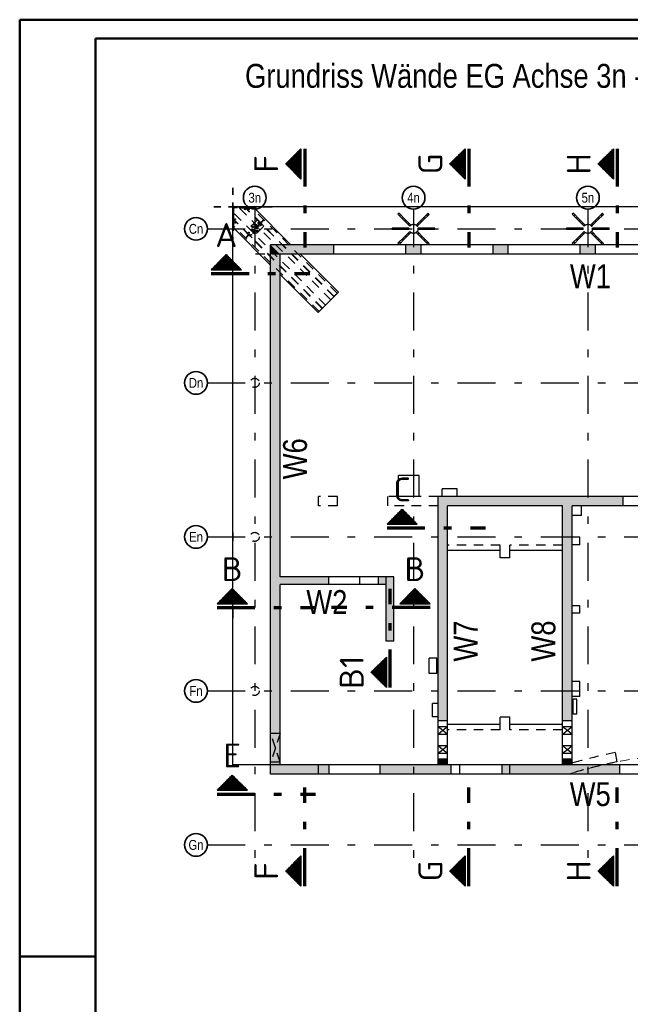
# Model space of a CAD drawing. Header units: millimetres. Extents: x 0 to 89.5, y 0 to 42.
# Tile 9 of 39: x 0 to 8.1, y 29.1 to 42. Entities that reach past the tile are written whole.
import ezdxf
from ezdxf.enums import TextEntityAlignment as Align

# ---------------------------------------------------------------- set-up
doc = ezdxf.new("R2010")
doc.units = ezdxf.units.MM
doc.linetypes.add('DASHDOTX2', pattern=[2, 1, -0.5, 0, -0.5])
doc.linetypes.add('HIDDEN', pattern=[0.375, 0.25, -0.125])
doc.layers.add('Achsen', color=7, linetype='Continuous', lineweight=20)
doc.layers.add('Schraffuren', color=7, linetype='Continuous', lineweight=20)
doc.styles.add('Arial Narrow', font='ARIALN.TTF')
doc.styles.add('isocp', font='isocp', dxfattribs={"width": 1.1})
pattern_1 = [(0, (0, 0), (0, 0.02), [])]
pattern_2 = [(90, (0, 0), (-0.02, 1e-18), [])]

msp = doc.modelspace()

# ---------------------------------------------------------------- hatches: boundary and pattern name
at = {"lineweight": 50}
h = msp.add_hatch(dxfattribs=at)
h.set_pattern_fill('Mau', color=4, scale=0.01, angle=90, style=0, pattern_type=2)
h.set_pattern_definition(pattern_2)
h.paths.add_polyline_path([(3.711174, 40.349416), (3.511174, 40.149416), (3.711174, 39.949416)])
h = msp.add_hatch(dxfattribs=at)
h.set_pattern_fill('Mau', color=4, scale=0.01, angle=90, style=0, pattern_type=2)
h.set_pattern_definition(pattern_2)
h.paths.add_polyline_path([(5.876515, 40.349416), (5.676515, 40.149416), (5.876515, 39.949416)])
h = msp.add_hatch(dxfattribs=at)
h.set_pattern_fill('Mau', color=4, scale=0.01, angle=90, style=0, pattern_type=2)
h.set_pattern_definition(pattern_2)
h.paths.add_polyline_path([(7.832308, 40.349416), (7.632308, 40.149416), (7.832308, 39.949416)])
h = msp.add_hatch(dxfattribs=at)
h.set_pattern_fill('Mau', color=4, scale=0.01, style=0, pattern_type=2)
h.set_pattern_definition(pattern_1)
h.paths.add_polyline_path([(2.925908, 38.753831), (2.725908, 38.953831), (2.525908, 38.753831)])
h = msp.add_hatch(dxfattribs=at)
h.set_pattern_fill('Mau', color=4, scale=0.01, style=0, pattern_type=2)
h.set_pattern_definition(pattern_1)
h.paths.add_polyline_path([(5.246194, 35.400056), (5.046194, 35.600056), (4.846194, 35.400056)])
h = msp.add_hatch(dxfattribs=at)
h.set_pattern_fill('Mau', color=4, scale=0.01, style=0, pattern_type=2)
h.set_pattern_definition(pattern_1)
h.paths.add_polyline_path([(3.003904, 34.350473), (2.803904, 34.550473), (2.603904, 34.350473)])
h = msp.add_hatch(dxfattribs=at)
h.set_pattern_fill('Mau', color=4, scale=0.01, style=0, pattern_type=2)
h.set_pattern_definition(pattern_1)
h.paths.add_polyline_path([(5.015438, 34.350473), (5.415438, 34.350473), (5.215438, 34.550473)])
h = msp.add_hatch(dxfattribs=at)
h.set_pattern_fill('Mau', color=4, scale=0.01, angle=90, style=0, pattern_type=2)
h.set_pattern_definition(pattern_2)
h.paths.add_polyline_path([(4.837776, 33.647727), (4.637776, 33.447727), (4.837776, 33.247727)])
h = msp.add_hatch(dxfattribs=at)
h.set_pattern_fill('Mau', color=4, scale=0.01, style=0, pattern_type=2)
h.set_pattern_definition(pattern_1)
h.paths.add_polyline_path([(3.003904, 31.893495), (2.803904, 32.093495), (2.603904, 31.893495)])
h = msp.add_hatch(dxfattribs=at)
h.set_pattern_fill('Mau', color=4, scale=0.01, angle=90, style=0, pattern_type=2)
h.set_pattern_definition(pattern_2)
h.paths.add_polyline_path([(3.711174, 31.028518), (3.511174, 30.828518), (3.711174, 30.628518)])
h = msp.add_hatch(dxfattribs=at)
h.set_pattern_fill('Mau', color=4, scale=0.01, angle=90, style=0, pattern_type=2)
h.set_pattern_definition(pattern_2)
h.paths.add_polyline_path([(5.876515, 31.028518), (5.676515, 30.828518), (5.876515, 30.628518)])
h = msp.add_hatch(dxfattribs=at)
h.set_pattern_fill('Mau', color=4, scale=0.01, angle=90, style=0, pattern_type=2)
h.set_pattern_definition(pattern_2)
h.paths.add_polyline_path([(7.832308, 31.028518), (7.632308, 30.828518), (7.832308, 30.628518)])
at = {"layer": 'Schraffuren', "lineweight": 50, "true_color": 0xd7ffd7}
for points in [[(4.145991, 39.083192), (4.145991, 38.958192), (3.435991, 38.958192), (3.310991, 39.083188)], [(3.435991, 38.958192), (3.310991, 38.958192), (3.310991, 39.083188)], [(5.295991, 38.958192), (5.095991, 38.958192), (5.095991, 39.083192), (5.295991, 39.083192)], [(6.445991, 39.083192), (6.445991, 38.958192), (6.245991, 38.958192), (6.245991, 39.083192)], [(7.595991, 39.083192), (7.595991, 38.958192), (7.395991, 38.958192), (7.395991, 39.08319)], [(3.435991, 32.228192), (3.310991, 32.228192), (3.310991, 38.958192), (3.435991, 38.958192)], [(7.960548, 35.766812), (7.960548, 35.641812), (5.52117, 35.641812), (5.52117, 35.766812)], [(5.64617, 35.641812), (5.64617, 32.806807), (5.52117, 32.806807), (5.52117, 35.641812)], [(7.28867, 35.641812), (7.28867, 32.807007), (7.16367, 32.807007), (7.16367, 35.641812)], [(4.078667, 34.605611), (3.435991, 34.605611), (3.435991, 34.705611), (4.078667, 34.705611)], [(4.736167, 34.705611), (4.936169, 34.705611), (4.836169, 34.605611), (4.736167, 34.605611)], [(4.936169, 34.705611), (4.936169, 33.858109), (4.836169, 33.858109), (4.836169, 34.605611)], [(4.082412, 32.103193), (3.310985, 32.103193), (3.310985, 32.228193), (4.082412, 32.228193)], [(5.691164, 32.228193), (5.691164, 32.103192), (4.757412, 32.103193), (4.757412, 32.228193)], [(5.64617, 32.301807), (5.64617, 32.228192), (5.52117, 32.228192), (5.52117, 32.301807)], [(7.916292, 32.228192), (7.916292, 32.103193), (6.366164, 32.103193), (6.366164, 32.228192)], [(7.28867, 32.228192), (7.16367, 32.228192), (7.16367, 32.302007), (7.28867, 32.302007)]]:
    msp.add_hatch(color=254, dxfattribs=at).paths.add_polyline_path(points)

# ---------------------------------------------------------------- linework, layer by layer
at = {"color": 4, "linetype": 'Continuous', "lineweight": 50}
for p, q in [((87.5, 42.05), (0, 42.05)), ((0, 42.05), (0, 0)), ((87.25, 41.8), (1, 41.8)), ((1, 41.8), (1, 0.25))]:
    msp.add_line(p, q, dxfattribs=at)
at = {"color": 2, "linetype": 'Continuous', "lineweight": 35}
for p, q in [((3.511174, 40.149416), (3.711174, 40.349416)), ((3.711174, 39.949416), (3.711174, 40.349416)), ((5.676515, 40.149416), (5.876515, 40.349416)), ((5.876515, 39.949416), (5.876515, 40.349416)), ((7.632308, 40.149416), (7.832308, 40.349416)), ((7.832308, 39.949416), (7.832308, 40.349416)), ((3.711174, 39.949416), (3.511174, 40.149416)), ((5.876515, 39.949416), (5.676515, 40.149416)), ((7.832308, 39.949416), (7.632308, 40.149416)), ((2.525908, 38.753831), (2.725908, 38.953831)), ((2.525908, 38.753831), (2.925908, 38.753831)), ((4.846194, 35.400056), (5.046194, 35.600056)), ((5.046194, 35.600056), (5.246194, 35.400056)), ((4.846194, 35.400056), (5.246194, 35.400056)), ((2.603904, 34.350473), (2.803904, 34.550473)), ((2.803904, 34.550473), (3.003904, 34.350473)), ((5.215438, 34.550473), (5.015438, 34.350473)), ((5.415438, 34.350473), (5.215438, 34.550473)), ((2.603904, 34.350473), (3.003904, 34.350473)), ((5.415438, 34.350473), (5.015438, 34.350473)), ((4.637776, 33.447727), (4.837776, 33.647727)), ((4.837776, 33.247727), (4.837776, 33.647727)), ((4.837776, 33.247727), (4.637776, 33.447727)), ((2.603904, 31.893495), (2.803904, 32.093495)), ((2.803904, 32.093495), (3.003904, 31.893495)), ((2.603904, 31.893495), (3.003904, 31.893495)), ((3.511174, 30.828518), (3.711174, 31.028518)), ((3.711174, 30.628518), (3.711174, 31.028518)), ((5.676515, 30.828518), (5.876515, 31.028518)), ((5.876515, 30.628518), (5.876515, 31.028518)), ((7.632308, 30.828518), (7.832308, 31.028518)), ((7.832308, 30.628518), (7.832308, 31.028518)), ((3.711174, 30.628518), (3.511174, 30.828518)), ((5.876515, 30.628518), (5.676515, 30.828518)), ((7.832308, 30.628518), (7.632308, 30.828518))]:
    msp.add_line(p, q, dxfattribs=at)
at = {"color": 1, "linetype": 'DASHDOTX2', "lineweight": 70, "ltscale": 0.5}
for p, q in [((3.761174, 40.349416), (3.761174, 39.049416)), ((5.926515, 40.349416), (5.926515, 39.049416)), ((7.882308, 40.349416), (7.882308, 39.049416)), ((2.525908, 38.703831), (3.825908, 38.703831)), ((4.846194, 35.350056), (6.146194, 35.350056)), ((4.887776, 33.247727), (4.887776, 34.547727)), ((2.603904, 34.300473), (3.903904, 34.300473)), ((5.415438, 34.300473), (4.115438, 34.300473)), ((3.761174, 30.628518), (3.761174, 31.928518)), ((5.926515, 30.628518), (5.926515, 31.928518)), ((7.882308, 30.628518), (7.882308, 31.928518)), ((2.603904, 31.843495), (3.903904, 31.843495))]:
    msp.add_line(p, q, dxfattribs=at)
at = {"color": 2, "linetype": 'HIDDEN', "lineweight": 35, "ltscale": 0.5}
for p, q in [((2.810991, 39.064492), (2.810991, 39.833192)), ((3.329393, 39.583192), (2.560991, 39.583192))]:
    msp.add_line(p, q, dxfattribs=at)
at = {"color": 3, "linetype": 'Continuous', "lineweight": 25}
for p, q in [((2.810991, 39.314492), (2.810991, 39.583118)), ((3.310985, 38.958192), (3.310985, 39.083192)), ((4.145991, 39.083189), (3.310991, 39.083188)), ((4.145991, 38.958192), (4.145991, 39.083192)), ((5.095991, 38.958192), (5.095991, 39.083192)), ((5.295991, 39.083189), (5.095991, 39.083189)), ((5.295991, 38.958192), (5.295991, 39.083192)), ((6.245991, 38.958192), (6.245991, 39.083192)), ((6.445991, 39.083189), (6.245991, 39.083189)), ((6.445991, 38.958192), (6.445991, 39.083192)), ((7.395991, 38.958192), (7.395991, 39.083192)), ((7.595991, 39.08319), (7.395991, 39.08319)), ((7.595991, 38.958192), (7.595991, 39.083192)), ((2.725908, 38.953831), (2.925908, 38.753831)), ((3.310985, 32.228193), (3.310985, 38.958192)), ((4.145991, 38.958192), (3.435991, 38.958192)), ((3.435991, 34.705611), (3.435991, 38.958192)), ((5.295991, 38.958192), (5.095991, 38.958192)), ((6.445991, 38.958192), (6.245991, 38.958192)), ((7.595991, 38.958192), (7.395991, 38.958192)), ((7.960548, 35.766812), (5.52117, 35.766812)), ((5.52117, 35.641812), (5.52117, 35.766812)), ((7.960548, 35.641812), (7.960548, 35.766812)), ((5.52117, 32.806807), (5.52117, 35.641812)), ((5.64617, 32.806807), (5.64617, 35.641812)), ((7.163695, 35.641812), (5.646195, 35.641812)), ((7.16367, 32.807007), (7.16367, 35.641812)), ((7.28867, 32.807007), (7.28867, 35.641812)), ((7.960548, 35.641812), (7.288695, 35.641812)), ((4.078667, 34.705611), (3.435991, 34.705611)), ((4.078667, 34.605611), (4.078667, 34.705611)), ((4.936169, 34.705611), (4.736167, 34.705611)), ((4.736167, 34.605611), (4.736167, 34.705611)), ((4.936169, 33.858109), (4.936169, 34.705611)), ((4.078667, 34.605611), (3.435991, 34.605611)), ((3.435991, 32.228193), (3.435991, 34.605611)), ((4.836169, 34.605611), (4.736167, 34.605611)), ((4.836169, 33.858109), (4.836169, 34.605611)), ((4.936169, 33.858109), (4.836169, 33.858109)), ((5.64617, 32.806807), (5.52117, 32.806807)), ((7.28867, 32.807007), (7.16367, 32.807007)), ((3.310985, 32.103193), (3.310985, 32.228193)), ((4.082412, 32.228192), (3.435991, 32.228192)), ((4.082412, 32.103193), (4.082412, 32.228193)), ((4.757412, 32.103193), (4.757412, 32.228193)), ((5.521195, 32.228192), (4.757412, 32.228192)), ((5.64617, 32.301807), (5.52117, 32.301807)), ((5.52117, 32.228192), (5.52117, 32.301807)), ((5.64617, 32.228192), (5.64617, 32.301807)), ((5.691164, 32.228192), (5.646195, 32.228192)), ((5.691164, 32.103193), (5.691164, 32.228193)), ((6.366164, 32.103193), (6.366164, 32.228193)), ((7.163695, 32.228192), (6.366164, 32.228192)), ((7.28867, 32.302007), (7.16367, 32.302007)), ((7.16367, 32.228192), (7.16367, 32.302007)), ((7.28867, 32.228192), (7.28867, 32.302007)), ((7.916292, 32.228192), (7.288695, 32.228192)), ((7.916292, 32.103193), (7.916292, 32.228193)), ((4.082412, 32.103192), (3.310985, 32.103192)), ((5.691164, 32.103192), (4.757412, 32.103192)), ((7.916292, 32.103192), (6.366164, 32.103192))]:
    msp.add_line(p, q, dxfattribs=at)
at = {"color": 3, "linetype": 'HIDDEN', "lineweight": 25, "ltscale": 0.5}
for p, q in [((2.825991, 39.493443), (2.810991, 39.493443)), ((2.825991, 39.482943), (2.810991, 39.482943)), ((2.825991, 39.497483), (2.825991, 39.568193)), ((3.094401, 39.568184), (2.825991, 39.568182)), ((2.825991, 39.416165), (2.825991, 39.497483)), ((4.035256, 38.288217), (2.825991, 39.497483)), ((4.105822, 38.358783), (2.8967, 39.568183)), ((2.8967, 39.568183), (3.066405, 39.568164)), ((2.901175, 39.568183), (2.901175, 39.583192)), ((2.901175, 39.568196), (2.901577, 39.568196)), ((2.901175, 39.568183), (2.901573, 39.568183)), ((2.902709, 39.568179), (2.901573, 39.568179)), ((2.901577, 39.568187), (2.902716, 39.568187)), ((2.902709, 39.568183), (2.904411, 39.568183)), ((2.908439, 39.568183), (2.910141, 39.568183)), ((2.910134, 39.568187), (2.911273, 39.568187)), ((2.911277, 39.56818), (2.910141, 39.568179)), ((2.911273, 39.568196), (2.911675, 39.568196)), ((2.911277, 39.568184), (2.911675, 39.568184)), ((2.911675, 39.568183), (2.911675, 39.583192)), ((2.951175, 39.568183), (2.951175, 39.583192)), ((2.951175, 39.568193), (2.951577, 39.568193)), ((2.951175, 39.568187), (2.951573, 39.568187)), ((2.952709, 39.568181), (2.951573, 39.568181)), ((2.951577, 39.568186), (2.952716, 39.568186)), ((2.952709, 39.568184), (2.954411, 39.568184)), ((2.958439, 39.568184), (2.960141, 39.568184)), ((2.960134, 39.568186), (2.961273, 39.568186)), ((2.961277, 39.568181), (2.960141, 39.568181)), ((2.961273, 39.568193), (2.961675, 39.568193)), ((2.961277, 39.568188), (2.961675, 39.568188)), ((2.961675, 39.568183), (2.961675, 39.583192)), ((4.146489, 38.399433), (2.978017, 39.568174)), ((4.150025, 38.402968), (2.985088, 39.568173)), ((3.036228, 39.568184), (3.036228, 39.583192)), ((3.036228, 39.568193), (3.036625, 39.568193)), ((3.036228, 39.568188), (3.036629, 39.568188)), ((3.037762, 39.568183), (3.036625, 39.568183)), ((3.036629, 39.568185), (3.037769, 39.568185)), ((3.037762, 39.568185), (3.039464, 39.568185)), ((3.043492, 39.568185), (3.045194, 39.568185)), ((3.045186, 39.568185), (3.046326, 39.568185)), ((3.04633, 39.568183), (3.045194, 39.568183)), ((3.046326, 39.568187), (3.046728, 39.568187)), ((3.04633, 39.568194), (3.046728, 39.568194)), ((3.046728, 39.568184), (3.046728, 39.583192)), ((4.190674, 38.443636), (3.066405, 39.568164)), ((3.086228, 39.568184), (3.086228, 39.583192)), ((3.086228, 39.568197), (3.086625, 39.568197)), ((3.086228, 39.568185), (3.086629, 39.568185)), ((3.087762, 39.568184), (3.086625, 39.568184)), ((3.086629, 39.568184), (3.087769, 39.568184)), ((3.087762, 39.568186), (3.089464, 39.568186)), ((3.093492, 39.568186), (3.095194, 39.568186)), ((3.095186, 39.568184), (3.096326, 39.568184)), ((3.09633, 39.568184), (3.095194, 39.568184)), ((3.096326, 39.568184), (3.096728, 39.568184)), ((3.09633, 39.568197), (3.096728, 39.568197)), ((3.096728, 39.568184), (3.096728, 39.583192)), ((5.004587, 39.49896), (4.990445, 39.484818)), ((5.068226, 39.407036), (4.990445, 39.484818)), ((5.082368, 39.421178), (5.004587, 39.49896)), ((5.387131, 39.498253), (5.30935, 39.420471)), ((5.401274, 39.48411), (5.323492, 39.406329)), ((5.401274, 39.48411), (5.387131, 39.498253)), ((7.304572, 39.49896), (7.29043, 39.484818)), ((7.368211, 39.407036), (7.29043, 39.484818)), ((7.382354, 39.421178), (7.304572, 39.49896)), ((7.687117, 39.498253), (7.609335, 39.420471)), ((7.701259, 39.48411), (7.623477, 39.406329)), ((7.701259, 39.48411), (7.687117, 39.498253)), ((2.825991, 39.443443), (2.810991, 39.443443)), ((2.825991, 39.432943), (2.810991, 39.432943)), ((2.825991, 39.358443), (2.810991, 39.358443)), ((2.825991, 39.347943), (2.810991, 39.347943)), ((2.825991, 39.409094), (2.825991, 39.416165)), ((3.994597, 38.247559), (2.825991, 39.416165)), ((2.825991, 39.327777), (2.825991, 39.409094)), ((3.991062, 38.244023), (2.825991, 39.409094)), ((2.825991, 39.299493), (2.825991, 39.327777)), ((3.950403, 38.203364), (2.825991, 39.327777)), ((3.136761, 39.412986), (2.981198, 39.257423)), ((3.167504, 39.364151), (3.030022, 39.22667)), ((3.172807, 39.358848), (3.035325, 39.221366)), ((3.221614, 39.328133), (3.066051, 39.17257)), ((3.221614, 39.328133), (3.136761, 39.412986)), ((3.172301, 39.358342), (3.166998, 39.363645)), ((3.174735, 39.371383), (3.167504, 39.364151)), ((3.172807, 39.358848), (3.167504, 39.364151)), ((3.180039, 39.36608), (3.172807, 39.358848)), ((3.180039, 39.36608), (3.174735, 39.371383)), ((3.185576, 39.382223), (3.178272, 39.374919)), ((3.183575, 39.369616), (3.178272, 39.374919)), ((3.190879, 39.37692), (3.183575, 39.369616)), ((3.218831, 39.415479), (3.185576, 39.382223)), ((3.190879, 39.37692), (3.185576, 39.382223)), ((3.191394, 39.377435), (3.186091, 39.382738)), ((3.224135, 39.410176), (3.190879, 39.37692)), ((3.224135, 39.410176), (3.218831, 39.415479)), ((5.146008, 39.329254), (5.068226, 39.407036)), ((5.16015, 39.343396), (5.082368, 39.421178)), ((5.16015, 39.343396), (5.146008, 39.329254)), ((5.30935, 39.420471), (5.231568, 39.342689)), ((5.24571, 39.328547), (5.231568, 39.342689)), ((5.323492, 39.406329), (5.24571, 39.328547)), ((7.445993, 39.329254), (7.368211, 39.407036)), ((7.460135, 39.343396), (7.382354, 39.421178)), ((7.460135, 39.343396), (7.445993, 39.329254)), ((7.609335, 39.420471), (7.531553, 39.342689)), ((7.545695, 39.328547), (7.531553, 39.342689)), ((7.623477, 39.406329), (7.545695, 39.328547)), ((2.825991, 39.308443), (2.810991, 39.308443)), ((2.825991, 39.297943), (2.810991, 39.297943)), ((3.011951, 39.208598), (2.97856, 39.175208)), ((3.066051, 39.17257), (2.981198, 39.257423)), ((3.017254, 39.203295), (2.983863, 39.169904)), ((3.01673, 39.202799), (3.011427, 39.208102)), ((3.01724, 39.203309), (3.011937, 39.208612)), ((3.019219, 39.215866), (3.011951, 39.208598)), ((3.024522, 39.210563), (3.017254, 39.203295)), ((3.030022, 39.22667), (3.022754, 39.219402)), ((3.035325, 39.221366), (3.028058, 39.214098)), ((3.035325, 39.221366), (3.030022, 39.22667)), ((3.035836, 39.221877), (3.030532, 39.22718)), ((5.026213, 39.303192), (4.916213, 39.303192)), ((4.916213, 39.283192), (4.916213, 39.303192)), ((5.026213, 39.283192), (4.916213, 39.283192)), ((5.136213, 39.303192), (5.026213, 39.303192)), ((5.136213, 39.283192), (5.026213, 39.283192)), ((5.146715, 39.257836), (5.068933, 39.180055)), ((5.160857, 39.243694), (5.083076, 39.165912)), ((5.136213, 39.283192), (5.136213, 39.303192)), ((5.160857, 39.243694), (5.146715, 39.257836)), ((5.246417, 39.257129), (5.232275, 39.242987)), ((5.310057, 39.165205), (5.232275, 39.242987)), ((5.324199, 39.179347), (5.246417, 39.257129)), ((5.366213, 39.303192), (5.256213, 39.303192)), ((5.256213, 39.283192), (5.256213, 39.303192)), ((5.366213, 39.283192), (5.256213, 39.283192)), ((5.476213, 39.303192), (5.366213, 39.303192)), ((5.476213, 39.283192), (5.366213, 39.283192)), ((5.476213, 39.283192), (5.476213, 39.303192)), ((7.326198, 39.303192), (7.216198, 39.303192)), ((7.216198, 39.283192), (7.216198, 39.303192)), ((7.326198, 39.283192), (7.216198, 39.283192)), ((7.436198, 39.303192), (7.326198, 39.303192)), ((7.436198, 39.283192), (7.326198, 39.283192)), ((7.4467, 39.257836), (7.368919, 39.180055)), ((7.460842, 39.243694), (7.383061, 39.165912)), ((7.436198, 39.283192), (7.436198, 39.303192)), ((7.460842, 39.243694), (7.4467, 39.257836)), ((7.546402, 39.257129), (7.53226, 39.242987)), ((7.610042, 39.165205), (7.53226, 39.242987)), ((7.624184, 39.179347), (7.546402, 39.257129)), ((7.666198, 39.303192), (7.556198, 39.303192)), ((7.556198, 39.283192), (7.556198, 39.303192)), ((7.666198, 39.283192), (7.556198, 39.283192)), ((7.776198, 39.303192), (7.666198, 39.303192)), ((7.776198, 39.283192), (7.666198, 39.283192)), ((7.776198, 39.283192), (7.776198, 39.303192)), ((5.068933, 39.180055), (4.991152, 39.102273)), ((5.005294, 39.088131), (4.991152, 39.102273)), ((5.083076, 39.165912), (5.005294, 39.088131)), ((5.387839, 39.087424), (5.310057, 39.165205)), ((5.401981, 39.101566), (5.324199, 39.179347)), ((5.401981, 39.101566), (5.387839, 39.087424)), ((7.368919, 39.180055), (7.291137, 39.102273)), ((7.305279, 39.088131), (7.291137, 39.102273)), ((7.383061, 39.165912), (7.305279, 39.088131)), ((7.687824, 39.087424), (7.610042, 39.165205)), ((7.701966, 39.101566), (7.624184, 39.179347)), ((7.701966, 39.101566), (7.687824, 39.087424)), ((3.685991, 38.958192), (3.060991, 38.958192)), ((3.943491, 35.641862), (3.943491, 35.766862)), ((4.193491, 35.766812), (3.943491, 35.766812)), ((4.193491, 35.641862), (4.193491, 35.766862)), ((4.855991, 35.641862), (4.855991, 35.766862)), ((4.996187, 35.766812), (4.855991, 35.766812)), ((5.52117, 35.766812), (5.271187, 35.766812)), ((4.193491, 35.641812), (3.943491, 35.641812)), ((5.521195, 35.641812), (4.855991, 35.641812)), ((5.64617, 35.641812), (5.64617, 35.641862)), ((7.16367, 35.641812), (7.16367, 35.641862)), ((6.34117, 35.121812), (5.64617, 35.121812)), ((6.34117, 35.051807), (6.34117, 35.121812)), ((7.16367, 35.121812), (6.46867, 35.121812)), ((6.46867, 35.051812), (6.46867, 35.121812)), ((4.486167, 34.605611), (4.486167, 34.705611)), ((4.836169, 34.605611), (4.836169, 34.705611)), ((5.64617, 32.729583), (5.52117, 32.729583)), ((5.64617, 32.807007), (5.521195, 32.807007)), ((6.34117, 32.691812), (6.34117, 32.761812)), ((6.46867, 32.691812), (6.46867, 32.761812)), ((7.28867, 32.729583), (7.16367, 32.729583)), ((3.435991, 32.640693), (3.310991, 32.640693)), ((5.64617, 32.629583), (5.52117, 32.629583)), ((6.341195, 32.691812), (5.646195, 32.691812)), ((7.163695, 32.691812), (6.468695, 32.691812)), ((7.28867, 32.629583), (7.16367, 32.629583)), ((5.64617, 32.477833), (5.52117, 32.477833)), ((7.28867, 32.477833), (7.16367, 32.477833)), ((5.64617, 32.377833), (5.52117, 32.377833)), ((7.28867, 32.377833), (7.16367, 32.377833)), ((7.858226, 32.389973), (7.877916, 32.266439)), ((3.435991, 32.265693), (3.310991, 32.265693)), ((3.435991, 32.228192), (3.310991, 32.228192)), ((3.943491, 32.103192), (3.943491, 32.228192)), ((5.646195, 32.302007), (5.521195, 32.302007)), ((5.646195, 32.228192), (5.521195, 32.228192)), ((5.807446, 32.103192), (5.807446, 32.228192)), ((6.464946, 32.103192), (6.464946, 32.228192)), ((7.288695, 32.228192), (7.163695, 32.228192))]:
    msp.add_line(p, q, dxfattribs=at)
at = {"color": 4, "linetype": 'Continuous', "lineweight": 50, "ltscale": 0.5}
msp.add_line((0, 29.7), (1, 29.7), dxfattribs=at)
at = {"color": 3, "linetype": 'HIDDEN', "lineweight": 25, "ltscale": 0.5}
for centre, radius in [((2.97259, 39.550693), 0.005), ((3.02259, 39.550693), 0.005), ((5.016961, 39.472443), 0.004), ((5.374757, 39.471736), 0.004), ((7.316946, 39.472443), 0.004), ((7.674742, 39.471736), 0.004), ((2.843491, 39.421594), 0.005), ((2.843491, 39.371594), 0.005), ((3.101191, 39.293192), 0.06), ((3.076657, 39.317527), 0.008921), ((3.110465, 39.326585), 0.008921), ((3.148075, 39.369913), 0.005), ((3.178541, 39.339447), 0.005), ((5.053024, 39.436381), 0.004), ((5.091914, 39.39749), 0.004), ((5.130805, 39.358599), 0.004), ((5.196213, 39.293192), 0.06), ((5.258084, 39.355064), 0.004), ((5.296975, 39.393954), 0.004), ((5.335866, 39.432845), 0.004), ((7.353009, 39.436381), 0.004), ((7.3919, 39.39749), 0.004), ((7.43079, 39.358599), 0.004), ((7.496198, 39.293192), 0.06), ((7.55807, 39.355064), 0.004), ((7.596961, 39.393954), 0.004), ((7.635851, 39.432845), 0.004), ((3.024271, 39.246109), 0.005), ((3.054737, 39.215643), 0.005), ((3.067599, 39.283719), 0.008921), ((3.092347, 39.258971), 0.008921), ((3.126155, 39.268029), 0.008921), ((3.135213, 39.301837), 0.008921), ((4.943713, 39.293192), 0.004), ((4.998713, 39.293192), 0.004), ((5.053713, 39.293192), 0.004), ((5.09545, 39.192429), 0.004), ((5.108713, 39.293192), 0.004), ((5.134341, 39.23132), 0.004), ((5.26162, 39.227784), 0.004), ((5.283713, 39.293192), 0.004), ((5.338713, 39.293192), 0.004), ((5.393713, 39.293192), 0.004), ((5.448713, 39.293192), 0.004), ((7.243698, 39.293192), 0.004), ((7.298698, 39.293192), 0.004), ((7.353698, 39.293192), 0.004), ((7.395435, 39.192429), 0.004), ((7.408698, 39.293192), 0.004), ((7.434326, 39.23132), 0.004), ((7.561605, 39.227784), 0.004), ((7.583698, 39.293192), 0.004), ((7.638698, 39.293192), 0.004), ((7.693698, 39.293192), 0.004), ((7.748698, 39.293192), 0.004), ((5.017668, 39.114647), 0.004), ((5.056559, 39.153538), 0.004), ((5.300511, 39.188893), 0.004), ((5.339402, 39.150003), 0.004), ((5.375464, 39.11394), 0.004), ((7.317653, 39.114647), 0.004), ((7.356544, 39.153538), 0.004), ((7.600496, 39.188893), 0.004), ((7.639387, 39.150003), 0.004), ((7.675449, 39.11394), 0.004), ((3.100991, 37.263189), 0.06), ((3.100991, 35.233185), 0.06), ((3.100991, 33.203183), 0.06)]:
    msp.add_circle(centre, radius, dxfattribs=at)
at = {"color": 9, "linetype": 'Continuous', "lineweight": 0}
msp.add_circle((3.310991, 38.958192), 0.000555, dxfattribs=at)
at = {"color": 3, "linetype": 'HIDDEN', "lineweight": 25, "ltscale": 0.5}
for radius, start, end in [(6.584224, 101.2562658, 107.0219261), (6.459224, 101.2988674, 107.1870767)]:
    msp.add_arc((9.143451, 25.932404), radius, start, end, dxfattribs=at)
at = {"color": 9, "linetype": 'HIDDEN', "lineweight": 0, "ltscale": 0.5}
msp.add_arc((9.143451, 25.932404), 6.459224, 81.8094432, 107.1870767, dxfattribs=at)
at = {"layer": 'Achsen', "color": 2, "linetype": 'Continuous', "lineweight": 35}
for p, q in [((3.079466, 39.583118), (2.810991, 39.583118)), ((3.120991, 39.583192), (3.079393, 39.583192)), ((3.120991, 39.568184), (3.094401, 39.568184)), ((2.811133, 35.288622), (2.810991, 35.288622)), ((2.811133, 35.178622), (2.810991, 35.178622)), ((2.811133, 35.178622), (2.811133, 35.288622)), ((2.811133, 34.273622), (2.810991, 34.273622)), ((2.811133, 34.163622), (2.811133, 34.273622)), ((2.811133, 34.163622), (2.810991, 34.163622))]:
    msp.add_line(p, q, dxfattribs=at)
at = {"layer": 'Achsen', "color": 3, "linetype": 'Continuous', "lineweight": 25}
for p, q in [((3.079466, 39.583118), (3.079393, 39.583192)), ((3.579393, 39.083192), (3.079466, 39.583118)), ((3.120991, 39.568193), (3.120991, 39.583193)), ((12.658343, 39.583192), (3.120991, 39.583192)), ((2.810991, 39.273193), (2.810991, 39.314492)), ((3.310991, 38.814492), (2.810991, 39.314492)), ((2.825991, 39.273193), (2.810991, 39.273193)), ((2.810991, 32.228192), (2.810991, 39.273193)), ((2.825991, 39.273193), (2.825991, 39.299493)), ((5.095991, 39.083189), (4.145991, 39.083189)), ((6.245991, 39.083189), (5.295991, 39.083189)), ((7.395991, 39.08319), (6.445991, 39.083189)), ((8.545991, 39.08319), (7.595991, 39.08319)), ((4.204812, 38.457773), (3.704393, 38.958192)), ((5.095991, 38.958192), (4.145991, 38.958192)), ((6.245991, 38.958192), (5.295991, 38.958192)), ((7.395991, 38.958192), (6.445991, 38.958192)), ((8.545991, 38.958192), (7.595991, 38.958192)), ((3.936261, 38.189222), (3.435991, 38.689492)), ((4.204812, 38.457773), (3.936261, 38.189222)), ((4.105826, 38.358779), (4.190688, 38.443622)), ((5.271187, 36.041664), (4.996187, 36.041664)), ((4.996187, 35.766664), (4.996187, 36.041664)), ((5.271187, 35.766664), (5.271187, 36.041664)), ((5.773313, 35.866838), (5.573313, 35.866838)), ((5.573313, 35.766862), (5.573313, 35.866838)), ((5.773313, 35.766862), (5.773313, 35.866838)), ((5.271187, 35.766812), (4.996187, 35.766812)), ((5.271187, 35.766664), (4.996187, 35.766664)), ((8.618048, 35.766812), (7.960548, 35.766812)), ((7.41367, 35.516838), (7.41367, 35.641838)), ((8.618048, 35.641812), (7.960548, 35.641812)), ((7.41367, 35.516838), (7.28867, 35.516838)), ((7.38867, 35.229911), (7.28867, 35.229911)), ((7.38867, 35.129911), (7.38867, 35.229911)), ((6.34117, 35.051807), (5.64617, 35.051807)), ((6.34117, 34.956812), (6.34117, 35.051807)), ((6.46867, 34.956812), (6.46867, 35.051812)), ((7.16367, 35.051807), (6.46867, 35.051807)), ((7.38867, 35.129911), (7.28867, 35.129911)), ((6.46867, 34.956812), (6.34117, 34.956812)), ((4.736167, 34.705611), (4.078667, 34.705611)), ((4.736167, 34.605611), (4.078667, 34.605611)), ((7.38867, 34.325636), (7.28867, 34.325636)), ((7.38867, 34.225636), (7.38867, 34.325636)), ((7.38867, 34.225636), (7.28867, 34.225636)), ((5.502013, 33.633084), (5.402013, 33.633084)), ((5.402013, 33.433085), (5.402013, 33.633084)), ((5.502013, 33.433085), (5.502013, 33.633084)), ((5.502013, 33.433085), (5.402013, 33.433085)), ((7.388695, 33.327034), (7.288695, 33.327034)), ((7.38867, 33.127034), (7.38867, 33.327034)), ((7.388695, 33.127034), (7.288695, 33.127034)), ((7.35187, 33.095759), (7.30187, 33.095759)), ((7.30187, 32.895759), (7.30187, 33.095759)), ((7.35187, 32.895759), (7.35187, 33.095759)), ((5.521188, 33.035535), (5.446188, 33.035535)), ((5.446188, 32.860534), (5.446188, 33.035535)), ((5.521188, 32.860534), (5.446188, 32.860534)), ((6.34117, 32.761812), (6.34117, 32.856862)), ((6.468695, 32.856862), (6.341195, 32.856862)), ((6.46867, 32.761812), (6.46867, 32.856862)), ((7.35187, 32.895759), (7.30187, 32.895759)), ((5.52117, 32.301807), (5.52117, 32.806807)), ((5.64617, 32.301807), (5.64617, 32.806807)), ((6.341195, 32.761812), (5.646195, 32.761812)), ((7.163695, 32.761812), (6.468695, 32.761812)), ((7.16367, 32.302007), (7.16367, 32.807007)), ((7.28867, 32.302007), (7.28867, 32.807007)), ((3.310991, 32.228192), (2.810991, 32.228192)), ((4.757412, 32.228192), (4.082412, 32.228192)), ((6.366164, 32.228192), (5.691164, 32.228192)), ((8.666292, 32.228192), (7.916292, 32.228192)), ((4.757412, 32.103192), (4.082412, 32.103192)), ((6.366164, 32.103192), (5.691164, 32.103192)), ((8.666292, 32.103192), (7.916292, 32.103192))]:
    msp.add_line(p, q, dxfattribs=at)
at = {"layer": 'Achsen', "color": 3, "linetype": 'DASHDOTX2', "lineweight": 25, "ltscale": 0.5}
for p, q in [((3.101196, 39.553766), (3.101196, 30.918903)), ((5.196196, 39.553766), (5.196196, 30.918903)), ((7.496196, 39.553766), (7.496196, 30.918903)), ((2.476651, 39.293192), (12.706442, 39.293192)), ((2.476651, 37.263192), (12.706442, 37.263192)), ((2.476651, 35.233192), (12.706442, 35.233192)), ((2.476651, 33.203192), (12.706442, 33.203192)), ((2.476651, 31.173192), (12.706442, 31.173192))]:
    msp.add_line(p, q, dxfattribs=at)
at = {"layer": 'Achsen', "color": 3, "linetype": 'HIDDEN', "lineweight": 25, "ltscale": 0.5}
for p, q in [((5.58367, 32.679583), (5.52117, 32.729583)), ((5.64617, 32.729583), (5.58367, 32.679583)), ((7.22617, 32.679583), (7.16367, 32.729583)), ((7.28867, 32.729583), (7.22617, 32.679583)), ((3.373491, 32.453193), (3.310991, 32.640693)), ((3.435991, 32.640693), (3.373491, 32.453193)), ((5.58367, 32.679583), (5.52117, 32.629583)), ((5.64617, 32.629583), (5.58367, 32.679583)), ((7.22617, 32.679583), (7.16367, 32.629583)), ((7.28867, 32.629583), (7.22617, 32.679583)), ((3.373491, 32.453193), (3.310991, 32.265693)), ((3.435991, 32.265694), (3.373491, 32.453193)), ((5.58367, 32.427833), (5.52117, 32.477833)), ((5.64617, 32.477833), (5.58367, 32.427833)), ((7.22617, 32.427833), (7.16367, 32.477833)), ((7.28867, 32.477833), (7.22617, 32.427833)), ((5.58367, 32.427833), (5.52117, 32.377833)), ((5.64617, 32.377833), (5.58367, 32.427833)), ((7.22617, 32.427833), (7.16367, 32.377833)), ((7.28867, 32.377833), (7.22617, 32.427833))]:
    msp.add_line(p, q, dxfattribs=at)
at = {"layer": 'Achsen', "color": 2, "linetype": 'Continuous', "lineweight": 35}
for centre in [(3.101196, 39.703766), (5.196196, 39.703766), (7.496196, 39.703766), (2.326651, 39.293192), (2.326651, 37.263192), (2.326651, 35.233192), (2.326651, 33.203192), (2.326651, 31.173192)]:
    msp.add_circle(centre, 0.15, dxfattribs=at)

# ---------------------------------------------------------------- texts
at = {"color": 1, "lineweight": 70, "style": 'Arial Narrow'}
msp.add_text('Grundriss Wände EG Achse 3n - 7n   M. 1:100', height=0.315, dxfattribs=at).set_placement((2.973074, 41.152034))
at = {"color": 2, "lineweight": 35, "style": 'isocp', "width": 1.15}
for s, p in [('F', (3.411174, 40.149416)), ('G', (5.576515, 40.149416)), ('H', (7.532308, 40.149416)), ('B1', (4.537776, 33.447727)), ('F', (3.411174, 30.828518)), ('G', (5.576515, 30.828518)), ('H', (7.532308, 30.828518))]:
    msp.add_text(s, height=0.315, rotation=90, dxfattribs=at).set_placement(p, align=Align.CENTER)
for s, p in [('A', (2.725908, 39.053831)), ('C', (5.046194, 35.700056)), ('B', (2.803904, 34.650473)), ('B', (5.215438, 34.650473)), ('E', (2.803904, 32.193495))]:
    msp.add_text(s, height=0.315, dxfattribs=at).set_placement(p, align=Align.CENTER)
at = {"layer": 'Achsen', "color": 3, "lineweight": 25, "style": 'Arial Narrow'}
for s, p in [('3n', (3.101196, 39.703766)), ('4n', (5.196196, 39.703766)), ('5n', (7.496196, 39.703766)), ('Cn', (2.326651, 39.293192)), ('Dn', (2.326651, 37.262778)), ('En', (2.326651, 35.232778)), ('Fn', (2.326651, 33.202778)), ('Gn', (2.326651, 31.172778))]:
    msp.add_text(s, height=0.13, dxfattribs=at).set_placement(p, align=Align.MIDDLE_CENTER)
at = {"layer": 'Achsen', "color": 1, "lineweight": 70, "style": 'Arial Narrow'}
for s, p in [('W1', (7.259274, 38.510628)), ('W2', (3.782051, 34.216205)), ('W5', (7.256913, 31.684565))]:
    msp.add_text(s, height=0.315, dxfattribs=at).set_placement(p)
for s, p in [('W6', (3.790625, 35.991853)), ('W7', (6.0419, 33.589493)), ('W8', (7.066963, 33.589493))]:
    msp.add_text(s, height=0.315, rotation=90, dxfattribs=at).set_placement(p)

doc.saveas('drawing.dxf')
